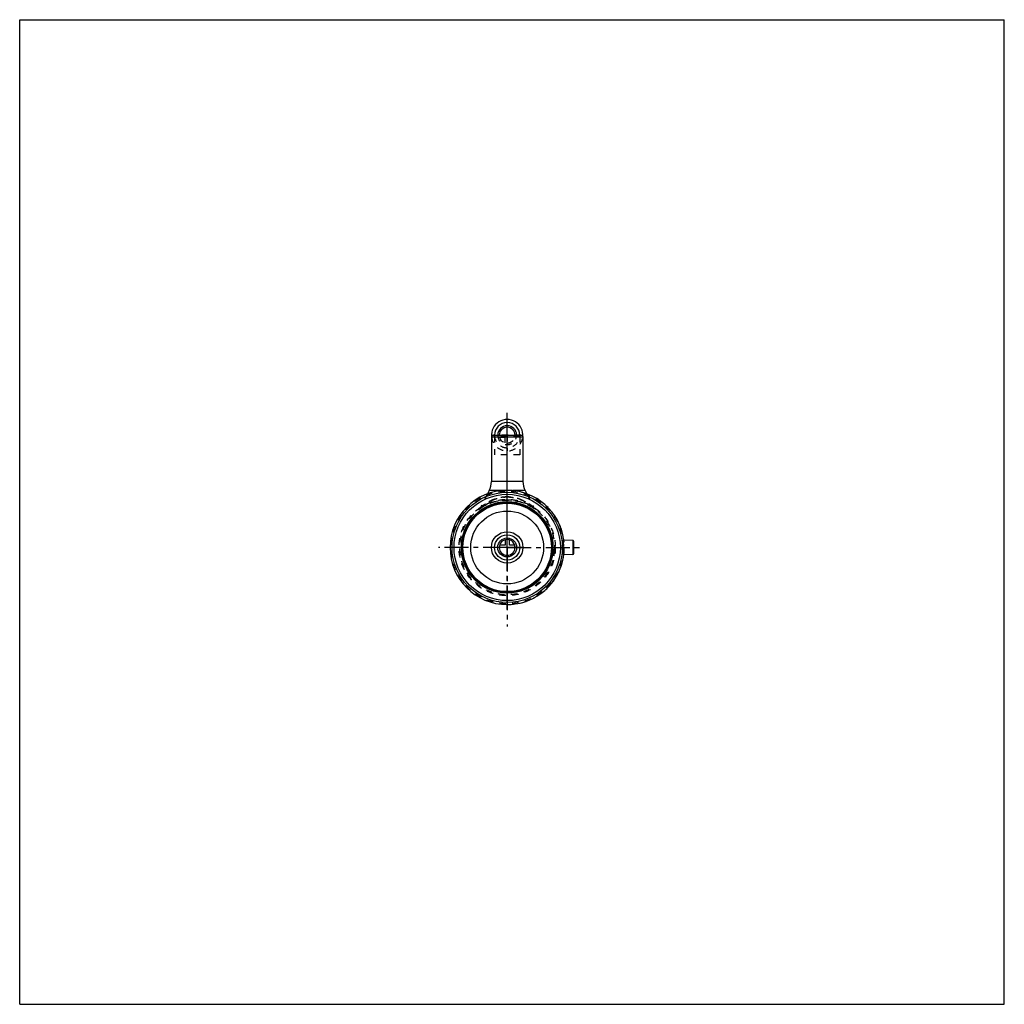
# Model space of a CAD drawing. Header units: millimetres. Extents: x 0 to 1000, y 0 to 1000.
import ezdxf

# ---------------------------------------------------------------- set-up
doc = ezdxf.new("R2010")
doc.units = ezdxf.units.MM
doc.header["$LTSCALE"] = 65.185185
doc.linetypes.add('CENTER', pattern=[0.6, 0.375, -0.075, 0.075, -0.075])
doc.linetypes.add('HIDDEN', pattern=[0.2, 0.1, -0.1])
doc.layers.get('0').update_dxf_attribs({"linetype": 'CONTINUOUS'})
for name, color, linetype in [('ACHSEN_S', 7, 'CONTINUOUS'), ('KOERPER', 7, 'CONTINUOUS'), ('KONST.EL_MIT_GEO', 7, 'CONTINUOUS'), ('KONSTR_EL', 7, 'CONTINUOUS'), ('KURVEN', 7, 'CONTINUOUS')]:
    doc.layers.add(name, color=color, linetype=linetype)

msp = doc.modelspace()

# ---------------------------------------------------------------- linework, layer by layer
at = {"color": 7, "linetype": 'Continuous'}
for p, q in [((0, 0), (0, 1000)), ((0, 1000), (1000, 1000)), ((1000, 0), (1000, 1000)), ((0, 0), (1000, 0))]:
    msp.add_line(p, q, dxfattribs=at)
at = {"layer": 'ACHSEN_S', "color": 40, "linetype": 'CENTER'}
msp.add_line((495.1, 401), (495.1, 599), dxfattribs=at)
at = {"layer": 'KOERPER', "color": 40, "linetype": 'CENTER'}
for q in [(495.1, 600.6), (425.3, 464), (570.6, 464), (495.1, 383.7)]:
    msp.add_line((495.1, 464), q, dxfattribs=at)
at = {"layer": 'KOERPER', "color": 7, "linetype": 'Continuous'}
for p, q in [((480, 578), (479.1, 576.5)), ((479.1, 576.5), (479.1, 530.9)), ((479.1, 576.5), (511.1, 576.5)), ((480, 578), (510.2, 578)), ((510.2, 578), (511.1, 576.5)), ((511.1, 576.5), (511.1, 530.9)), ((476.8, 521.7), (475.2, 518.5)), ((513.3, 521.7), (515, 518.5)), ((562, 471), (552.6, 471.5)), ((562, 457), (552.6, 456.5))]:
    msp.add_line(p, q, dxfattribs=at)
at = {"layer": 'KOERPER', "color": 8, "linetype": 'HIDDEN'}
for p, q in [((508.1, 558), (482.1, 558)), ((475.2, 518.5), (468, 504.5)), ((515, 518.5), (522.2, 504.5))]:
    msp.add_line(p, q, dxfattribs=at)
at = {"layer": 'KOERPER', "color": 7, "linetype": 'Continuous'}
msp.add_circle((495.1, 464), 37, dxfattribs=at)
for start, end in [(7.4703, 90), (270, 352.5297)]:
    msp.add_arc((495.1, 464), 58, start, end, dxfattribs=at)
at = {"layer": 'KOERPER', "color": 8, "linetype": 'HIDDEN'}
msp.add_arc((495.1, 464), 58, 352.5297, 7.4703, dxfattribs=at)
at = {"layer": 'KOERPER', "color": 7, "linetype": 'Continuous'}
for points, knots in [([(552.6, 471.5), (552.5, 471.5), (552.4, 471.5), (552.3, 471.4), (552.2, 471.2), (552.1, 471), (552, 470.7), (551.9, 470.3), (551.8, 469.9), (551.8, 469.2), (551.7, 468.2), (551.6, 466.9), (551.6, 465.5), (551.6, 464.5), (551.6, 464)], [0, 0, 0, 0, 0.01829, 0.0393, 0.06604, 0.09994, 0.14152, 0.19085, 0.24772, 0.31173, 0.45897, 0.62717, 0.80988, 1, 1, 1, 1]), ([(551.6, 464), (551.6, 463.5), (551.6, 462.5), (551.6, 461.1), (551.7, 459.8), (551.8, 458.8), (551.8, 458.1), (551.9, 457.7), (552, 457.3), (552.1, 457), (552.2, 456.8), (552.3, 456.6), (552.4, 456.5), (552.5, 456.5), (552.6, 456.5)], [0, 0, 0, 0, 0.19012, 0.37283, 0.54104, 0.68827, 0.75228, 0.80915, 0.85848, 0.90006, 0.93396, 0.9607, 0.98171, 1, 1, 1, 1])]:
    msp.add_open_spline(points, degree=3, knots=knots, dxfattribs=at)
at = {"layer": 'KONST.EL_MIT_GEO', "color": 8, "linetype": 'HIDDEN'}
for p, q in [((509.1, 578), (481.1, 578)), ((482.1, 577), (482.1, 558)), ((508.1, 577), (482.1, 577)), ((508.1, 577), (508.1, 558)), ((489, 521.7), (501.2, 521.7)), ((523.9, 502.5), (523.7, 502.6))]:
    msp.add_line(p, q, dxfattribs=at)
at = {"layer": 'KONST.EL_MIT_GEO', "color": 7, "linetype": 'Continuous'}
for p, q in [((511.1, 530.9), (479.1, 530.9)), ((489, 521.7), (476.8, 521.7)), ((513.3, 521.7), (501.2, 521.7))]:
    msp.add_line(p, q, dxfattribs=at)
at = {"layer": 'KONST.EL_MIT_GEO', "color": 8, "linetype": 'HIDDEN'}
for points in [[(468, 504.5), (467.9, 504.4), (467.8, 504.2), (467.7, 504), (467.6, 503.8), (467.4, 503.6), (467.3, 503.5), (467.1, 503.3), (466.9, 503.1), (466.8, 502.9), (466.6, 502.8), (466.4, 502.6), (466.2, 502.5)], [(523.7, 502.6), (523.6, 502.8), (523.4, 503), (523.2, 503.1), (523.1, 503.3), (522.9, 503.5), (522.8, 503.7), (522.6, 503.8), (522.5, 504), (522.4, 504.2), (522.2, 504.4), (522.2, 504.5)]]:
    msp.add_lwpolyline(points, dxfattribs=at)
for centre, radius, start, end in [((481.1, 577), 1, 0, 90), ((509.1, 577), 1, 90, 180), ((495.1, 464), 48.1, 53.1547, 126.8453)]:
    msp.add_arc(centre, radius, start, end, dxfattribs=at)
at = {"layer": 'KONST.EL_MIT_GEO', "color": 7, "linetype": 'Continuous'}
for centre, start, end in [((459.1, 530.9), 332.6275, 360), ((531.1, 530.9), 180, 207.3725)]:
    msp.add_arc(centre, 20, start, end, dxfattribs=at)
at = {"layer": 'KONST.EL_MIT_GEO', "color": 8, "linetype": 'HIDDEN'}
for points, knots in [([(495.1, 515.3), (493.4, 515.3), (490.2, 515.1), (485.4, 514.1), (481.7, 512.8), (479, 511.6), (477.1, 510.7), (475.3, 509.7), (473.6, 508.7), (472.1, 507.7), (471, 506.9), (470.2, 506.3), (469.6, 505.9), (469.2, 505.5), (468.8, 505.2), (468.5, 505), (468.3, 504.8), (468.2, 504.7), (468.1, 504.6), (468, 504.6), (468, 504.6), (468, 504.5), (468, 504.5)], [0, 0, 0, 0, 0.16684, 0.3298, 0.48576, 0.56033, 0.63216, 0.70084, 0.76584, 0.82636, 0.88124, 0.90607, 0.92879, 0.94907, 0.96653, 0.98074, 0.9865, 0.99129, 0.99507, 0.9978, 0.99945, 1, 1, 1, 1]), ([(468, 504.5), (468, 504.5), (468, 504.5), (468, 504.5), (468, 504.6), (468, 504.6), (468.1, 504.6), (468.1, 504.6), (468.2, 504.7), (468.3, 504.8), (468.4, 504.9), (468.6, 505), (468.8, 505.2), (469.2, 505.5), (469.6, 505.9), (470.2, 506.3), (470.8, 506.7), (471.4, 507.2), (472.4, 507.8), (473.6, 508.7), (475.3, 509.7), (477.1, 510.7), (479, 511.6), (481, 512.5), (483.2, 513.3), (486.2, 514.3), (490.2, 515.1), (493.4, 515.3), (495.1, 515.3)], [0, 0, 0, 0, 0.00014, 0.00055, 0.00124, 0.0022, 0.00343, 0.00493, 0.00871, 0.0135, 0.01925, 0.02593, 0.03347, 0.05093, 0.07121, 0.09393, 0.11875, 0.1454, 0.17363, 0.23415, 0.29914, 0.36782, 0.43965, 0.51421, 0.59117, 0.67022, 0.83317, 1, 1, 1, 1]), ([(522.2, 504.5), (522.2, 504.5), (522.2, 504.6), (522.1, 504.6), (522.1, 504.6), (521.9, 504.7), (521.7, 504.9), (521.4, 505.2), (521, 505.5), (520.5, 505.9), (520, 506.3), (519.2, 506.9), (518, 507.7), (516.5, 508.7), (514.9, 509.7), (512.5, 511), (509.1, 512.6), (504.7, 514.1), (500, 515.1), (496.7, 515.3), (495.1, 515.3)], [0, 0, 0, 0, 0.00055, 0.0022, 0.00493, 0.00871, 0.01926, 0.03347, 0.05093, 0.07121, 0.09393, 0.11876, 0.17365, 0.23417, 0.29917, 0.36786, 0.51422, 0.67018, 0.83316, 1, 1, 1, 1]), ([(495.1, 515.3), (497.6, 515.3), (502.5, 514.8), (509.7, 512.5), (516.3, 509.1), (520.3, 506.1), (522.2, 504.5)], [0, 0, 0, 0, 0.24988, 0.49985, 0.7499, 1, 1, 1, 1])]:
    msp.add_open_spline(points, degree=3, knots=knots, dxfattribs=at)
at = {"layer": 'KONSTR_EL', "color": 7, "linetype": 'Continuous'}
for p, q in [((562, 457), (562, 471)), ((562.9, 457.9), (562.9, 470.1))]:
    msp.add_line(p, q, dxfattribs=at)
at = {"layer": 'KONSTR_EL', "color": 8, "linetype": 'HIDDEN'}
for p, q in [((543, 460.2), (543.1, 460.2)), ((543.1, 461.2), (543.2, 461.2)), ((543.1, 461.1), (543.2, 461.1)), ((543.1, 460.9), (543.2, 460.9)), ((543.1, 460.8), (543.2, 460.8)), ((543.1, 460.7), (543.2, 460.7)), ((543.2, 464.7), (543.3, 464.6)), ((543.2, 464.1), (543.3, 464.1)), ((543.2, 463.6), (543.3, 463.6)), ((543.2, 463.3), (543.3, 463.3)), ((543.2, 463.1), (543.3, 463.1)), ((543.2, 462.9), (543.3, 462.8)), ((543.2, 462.8), (543.3, 462.7)), ((543.2, 462.6), (543.3, 462.6)), ((543.2, 462.4), (543.3, 462.3)), ((543.2, 462.2), (543.3, 462.2)), ((542.5, 455.7), (542.4, 455.6)), ((542.4, 455.6), (542.5, 455.6)), ((542.5, 456), (542.6, 456)), ((542.5, 455.9), (542.6, 455.9)), ((542.5, 455.7), (542.6, 455.7)), ((542.5, 455.7), (542.6, 455.7)), ((542.5, 455.6), (542.6, 455.7)), ((542.5, 455.6), (542.6, 455.6)), ((542.5, 455.6), (542.6, 455.6)), ((542.6, 456.8), (542.7, 456.7)), ((542.6, 456.8), (542.7, 456.8)), ((542.6, 456.7), (542.7, 456.7)), ((542.6, 456.6), (542.7, 456.5)), ((542.6, 456.6), (542.7, 456.6)), ((542.6, 456.5), (542.7, 456.4)), ((542.6, 456.5), (542.7, 456.5)), ((542.6, 456.4), (542.7, 456.3)), ((542.6, 456.3), (542.7, 456.2)), ((542.6, 456.3), (542.7, 456.3)), ((542.6, 456.3), (542.7, 456.3)), ((542.6, 456.2), (542.6, 456.2)), ((542.6, 456.2), (542.7, 456.2)), ((542.7, 457.5), (542.8, 457.4)), ((542.7, 457.5), (542.8, 457.5)), ((542.7, 457.5), (542.8, 457.5)), ((542.7, 457.4), (542.8, 457.4)), ((542.7, 457.4), (542.8, 457.4)), ((542.7, 457.4), (542.8, 457.4)), ((542.7, 457.4), (542.8, 457.4)), ((542.7, 457.3), (542.8, 457.3)), ((542.7, 457.3), (542.8, 457.3)), ((542.7, 457.3), (542.8, 457.3)), ((542.7, 457.2), (542.8, 457.2)), ((542.7, 457.1), (542.8, 457.1)), ((542.7, 457.1), (542.8, 457.1)), ((542.7, 457.1), (542.8, 457.1)), ((542.7, 457), (542.8, 457)), ((542.7, 456.9), (542.8, 456.9)), ((542.7, 456.9), (542.8, 456.9)), ((542.7, 456.8), (542.7, 456.8)), ((542.8, 458), (542.9, 458)), ((542.8, 458), (542.9, 458)), ((542.8, 458), (542.9, 458)), ((542.8, 458), (542.9, 458)), ((542.8, 457.8), (542.9, 457.8)), ((542.8, 457.7), (542.9, 457.6)), ((542.8, 457.7), (542.9, 457.7)), ((542.8, 457.4), (542.8, 457.4)), ((542.9, 459.1), (543, 459.1)), ((542.9, 458.4), (543, 458.4)), ((543, 459.9), (543.1, 459.9)), ((543, 459.5), (543.1, 459.4))]:
    msp.add_line(p, q, dxfattribs=at)
for radius in [57.2, 48.9, 48.1]:
    msp.add_circle((495.1, 464), radius, dxfattribs=at)
at = {"layer": 'KONSTR_EL', "color": 7, "linetype": 'Continuous'}
for radius in [56, 54, 46.5, 45.7, 44.9]:
    msp.add_circle((495.1, 464), radius, dxfattribs=at)
for centre, radius, start, end in [((495.1, 464), 58, 90, 270), ((561.9, 470.1), 1, 0, 87), ((561.9, 457.9), 1, 273, 360)]:
    msp.add_arc(centre, radius, start, end, dxfattribs=at)
at = {"layer": 'KONSTR_EL', "color": 8, "linetype": 'HIDDEN'}
for radius, start, end in [(58, 352.5297, 90), (48.2, 350, 0.7615), (58, 270, 352.5297)]:
    msp.add_arc((495.1, 464), radius, start, end, dxfattribs=at)
at = {"layer": 'KURVEN', "color": 40, "linetype": 'Continuous'}
for p, q in [((495.1, 578), (495.1, 594)), ((479.1, 578), (511.1, 578)), ((495.1, 448), (495.1, 480)), ((497.3, 466.2), (497.3, 471.7)), ((511.1, 464), (479.1, 464)), ((502.8, 466.2), (497.3, 466.2))]:
    msp.add_line(p, q, dxfattribs=at)
at = {"layer": 'KURVEN', "color": 8, "linetype": 'HIDDEN'}
for p, q in [((492.9, 575.8), (487.4, 575.8)), ((492.9, 570.3), (492.9, 575.8)), ((495.1, 578), (495.1, 562)), ((492.9, 471.7), (492.9, 466.2)), ((492.9, 466.2), (487.4, 466.2))]:
    msp.add_line(p, q, dxfattribs=at)
at = {"layer": 'KURVEN', "color": 40, "linetype": 'Continuous'}
for radius in [16, 12.8, 9.6]:
    msp.add_circle((495.1, 464), radius, dxfattribs=at)
for centre, radius, start, end in [((495.1, 578), 16, 355.0174, 184.9826), ((495.1, 578), 12.8, 0, 180), ((495.1, 578), 9.6, 0.0001, 180), ((495.1, 578), 8, 0.0001, 180), ((495.1, 464), 8, 90, 360), ((495.1, 464), 8, 15.962, 74.038)]:
    msp.add_arc(centre, radius, start, end, dxfattribs=at)
at = {"layer": 'KURVEN', "color": 8, "linetype": 'HIDDEN'}
for centre, radius, start, end in [((495.1, 578), 16, 184.9826, 355.0174), ((495.1, 578), 12.8, 180, 360), ((495.1, 578), 9.6, 180, 0.0001), ((495.1, 578), 8, 195.962, 254.038), ((495.1, 578), 8, 270, 0.0001), ((495.1, 464), 8, 74.038, 90), ((495.1, 464), 8, 0, 15.962)]:
    msp.add_arc(centre, radius, start, end, dxfattribs=at)

doc.saveas('drawing.dxf')
